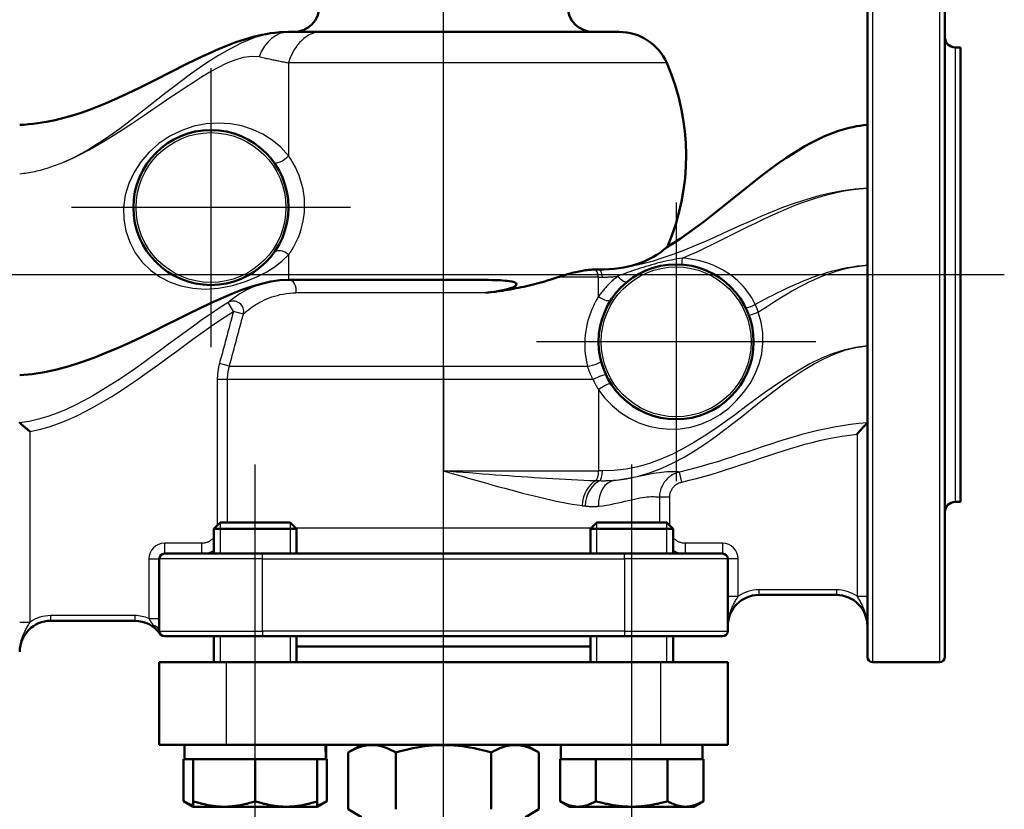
# Model space of a CAD drawing. Header units: millimetres. Extents: x 130 to 860, y 241 to 1215.
# Tile 4 of 10: x 249 to 439, y 701 to 854. Entities that reach past the tile are written whole.
import ezdxf

# ---------------------------------------------------------------- set-up
doc = ezdxf.new("R2010")
doc.units = ezdxf.units.MM
doc.header["$LTSCALE"] = 5
for name, color, linetype, lineweight in [('Gewinde(DIN)', 3, 'Continuous', 25), ('Mittellinie(DIN)', 4, 'Continuous', 25), ('Mittelpunktmarkierung(DIN)', 4, 'Continuous', 25), ('Sichtbare Kanten(DIN)', 7, 'Continuous', 50), ('Sichtbare tangentiale Kanten(DIN)', 3, 'Continuous', 25)]:
    doc.layers.add(name, color=color, linetype=linetype, lineweight=lineweight)

msp = doc.modelspace()

# ---------------------------------------------------------------- linework, layer by layer
at = {"layer": 'Gewinde(DIN)'}
for p, q in [((287.33, 756.27), (287.33, 750.29)), ((300.91, 750.29), (300.91, 756.27)), ((360.16, 756.27), (360.16, 750.29)), ((373.75, 750.29), (373.75, 756.27)), ((287.33, 734.29), (287.33, 729.29)), ((300.91, 729.29), (300.91, 734.29)), ((360.16, 734.29), (360.16, 729.29)), ((373.75, 729.29), (373.75, 734.29))]:
    msp.add_line(p, q, dxfattribs=at)
at = {"layer": 'Mittellinie(DIN)', "linetype": 'Continuous'}
for p, q in [((330.54, 560.06), (330.54, 1206.22)), ((439.04, 804.29), (216.03, 804.29)), ((294.12, 698.79), (294.12, 767.56)), ((366.95, 698.79), (366.95, 767.56))]:
    msp.add_line(p, q, dxfattribs=at)
at = {"layer": 'Mittelpunktmarkierung(DIN)', "linetype": 'Continuous'}
for p, q in [((285.54, 844.29), (285.54, 790.29)), ((312.54, 817.29), (258.54, 817.29)), ((375.54, 818.29), (375.54, 764.29)), ((402.54, 791.29), (348.54, 791.29))]:
    msp.add_line(p, q, dxfattribs=at)
at = {"layer": 'Sichtbare Kanten(DIN)'}
for p, q in [((412.54, 730.29), (412.54, 878.29)), ((427.54, 878.29), (427.54, 730.29)), ((306.9, 851.29), (300.54, 851.29)), ((306.9, 851.29), (364.55, 851.29)), ((430.54, 848.29), (429.54, 848.29)), ((430.54, 760.29), (430.54, 848.29)), ((359.79, 805.29), (359.77, 805.29)), ((360.54, 805.29), (359.79, 805.29)), ((300.54, 803.29), (336.48, 803.29)), ((430.54, 760.29), (429.54, 760.29)), ((287.35, 756.29), (286.12, 755.06)), ((287.35, 756.29), (300.89, 756.29)), ((300.89, 756.29), (302.12, 755.06)), ((360.18, 756.29), (358.95, 755.06)), ((360.18, 756.29), (373.73, 756.29)), ((373.73, 756.29), (374.95, 755.06)), ((302.12, 755.06), (286.12, 755.06)), ((286.12, 750.29), (286.12, 755.06)), ((302.12, 750.36), (302.12, 755.06)), ((374.95, 755.06), (358.95, 755.06)), ((358.95, 750.36), (358.95, 755.06)), ((374.95, 750.29), (374.95, 755.06)), ((275.54, 749.29), (275.54, 735.29)), ((276.54, 750.29), (295.54, 750.29)), ((365.54, 750.29), (295.54, 750.29)), ((365.54, 750.29), (384.54, 750.29)), ((385.54, 735.29), (385.54, 749.29)), ((391.54, 742.29), (406.54, 742.29)), ((254.54, 737.29), (270.79, 737.29)), ((295.54, 734.29), (276.54, 734.29)), ((286.12, 729.29), (286.12, 734.29)), ((295.54, 734.29), (365.54, 734.29)), ((302.12, 729.29), (302.12, 734.29)), ((358.95, 729.29), (358.95, 734.29)), ((384.54, 734.29), (365.54, 734.29)), ((374.95, 729.29), (374.95, 734.29)), ((302.12, 732.29), (358.95, 732.29)), ((275.54, 729.29), (288.54, 729.29)), ((275.54, 729.29), (275.54, 713.29)), ((372.54, 729.29), (288.54, 729.29)), ((372.54, 729.29), (385.54, 729.29)), ((385.54, 713.29), (385.54, 729.29)), ((426.54, 729.29), (413.54, 729.29)), ((288.54, 713.29), (275.54, 713.29)), ((280.42, 710.49), (280.42, 713.29)), ((372.54, 713.29), (288.54, 713.29)), ((307.82, 711.46), (307.82, 713.29)), ((314.66, 713.29), (312.06, 711.79)), ((346.41, 713.29), (349.01, 711.79)), ((353.25, 710.49), (353.25, 713.29)), ((385.54, 713.29), (372.54, 713.29)), ((380.65, 710.49), (380.65, 713.29)), ((312.06, 700.79), (312.06, 711.79)), ((321.3, 700.79), (321.3, 711.79)), ((339.77, 700.79), (339.77, 711.79)), ((349.01, 700.79), (349.01, 711.79)), ((280.26, 710.49), (280.26, 702.36)), ((280.26, 710.49), (280.42, 710.49)), ((280.42, 710.49), (282.12, 710.49)), ((282.12, 710.49), (282.12, 702.36)), ((282.12, 710.49), (282.4, 710.49)), ((282.4, 710.49), (293.84, 710.49)), ((293.84, 710.49), (294.12, 710.49)), ((294.12, 710.49), (294.12, 702.36)), ((294.12, 710.49), (294.4, 710.49)), ((294.4, 710.49), (305.84, 710.49)), ((305.84, 710.49), (306.12, 710.49)), ((306.12, 710.49), (306.12, 702.36)), ((306.12, 710.49), (307.81, 710.49)), ((307.81, 710.49), (307.98, 710.49)), ((307.98, 710.49), (307.98, 702.36)), ((353.1, 710.49), (353.26, 710.49)), ((353.1, 710.49), (353.1, 702.36)), ((353.26, 710.49), (359.87, 710.49)), ((359.87, 710.49), (360.02, 710.49)), ((360.02, 710.49), (360.34, 710.49)), ((360.02, 710.49), (360.02, 702.36)), ((360.34, 710.49), (373.56, 710.49)), ((373.56, 710.49), (373.88, 710.49)), ((373.88, 710.49), (373.88, 702.36)), ((373.88, 710.49), (374.04, 710.49)), ((374.04, 710.49), (380.65, 710.49)), ((380.65, 710.49), (380.81, 710.49)), ((380.81, 710.49), (380.81, 702.36)), ((282.12, 701.29), (280.26, 702.36)), ((282.12, 701.29), (282.12, 702.36)), ((282.12, 701.29), (288.12, 701.29)), ((288.12, 701.29), (300.12, 701.29)), ((300.12, 701.29), (306.12, 701.29)), ((306.12, 701.29), (307.98, 702.36)), ((306.12, 702.36), (306.12, 701.29)), ((354.95, 701.29), (353.1, 702.36)), ((354.95, 701.29), (356.56, 701.29)), ((356.56, 701.29), (366.95, 701.29)), ((366.95, 701.29), (377.34, 701.29)), ((377.34, 701.29), (378.95, 701.29)), ((378.95, 701.29), (380.81, 702.36)), ((314.66, 699.29), (312.06, 700.79)), ((346.41, 699.29), (349.01, 700.79))]:
    msp.add_line(p, q, dxfattribs=at)
at = {"layer": 'Sichtbare Kanten(DIN)', "flags": 128}
for points in [[(248.54, 833.29), (249.4, 833.33), (250.27, 833.4), (251.13, 833.49), (251.99, 833.6), (253.71, 833.87), (255.41, 834.22), (257.1, 834.64), (258.77, 835.12), (260.42, 835.65), (262.05, 836.23), (263.67, 836.85), (265.28, 837.51), (266.87, 838.2), (268.45, 838.92), (271.58, 840.42), (274.68, 841.97), (280.86, 845.09), (283.98, 846.6), (285.56, 847.32), (287.15, 848.02), (288.76, 848.67), (290.38, 849.28), (292.02, 849.83), (293.69, 850.31), (294.53, 850.53), (295.38, 850.72), (296.23, 850.88), (297.08, 851.02), (297.94, 851.14), (298.81, 851.22), (299.67, 851.27), (300.54, 851.29)], [(373.89, 809.71), (375.11, 810.46), (376.3, 811.25), (377.48, 812.06), (378.65, 812.89), (380.94, 814.6), (383.2, 816.37), (387.66, 819.95), (389.9, 821.74), (392.15, 823.5), (394.45, 825.22), (395.61, 826.05), (396.79, 826.86), (397.98, 827.64), (399.19, 828.41), (400.43, 829.14), (401.68, 829.83), (402.96, 830.48), (404.25, 831.08), (405.58, 831.63), (406.93, 832.12), (408.3, 832.54), (409, 832.72), (409.7, 832.88), (410.41, 833.01), (411.11, 833.13), (411.82, 833.22), (412.54, 833.29)], [(373.9, 809.71), (373.88, 809.69), (373.81, 809.63), (373.71, 809.54), (373.56, 809.42), (373.37, 809.27), (373.12, 809.08), (372.83, 808.86), (372.49, 808.61), (372.1, 808.34), (371.66, 808.05), (371.17, 807.76), (370.62, 807.46), (370.03, 807.16), (369.38, 806.87), (368.68, 806.59), (367.93, 806.33), (367.13, 806.09), (366.28, 805.88), (365.41, 805.7), (364.49, 805.56), (363.55, 805.44), (362.57, 805.36), (361.57, 805.31), (360.54, 805.29)], [(359.77, 805.29), (359.55, 805.29), (359.32, 805.28), (359.08, 805.26), (358.82, 805.24), (358.56, 805.21), (358.28, 805.18), (358, 805.14), (357.7, 805.09), (357.4, 805.04), (357.09, 804.98), (356.76, 804.92), (356.44, 804.85), (356.11, 804.78), (355.78, 804.7), (355.45, 804.62), (355.13, 804.54), (354.81, 804.45), (354.49, 804.37), (354.17, 804.28), (353.86, 804.19), (353.56, 804.09), (353.26, 804), (352.97, 803.9), (352.68, 803.81)], [(300.54, 803.29), (298.86, 803.2), (297.12, 802.95), (295.32, 802.55), (293.46, 802.01), (291.53, 801.34), (289.56, 800.57), (287.53, 799.71), (285.46, 798.77), (283.34, 797.76), (281.19, 796.71), (278.99, 795.61), (276.76, 794.5), (274.5, 793.38), (272.22, 792.27), (269.9, 791.19), (267.57, 790.14), (265.22, 789.14), (262.85, 788.21), (260.48, 787.35), (258.09, 786.6), (255.7, 785.95), (253.31, 785.42), (250.92, 785.04), (248.54, 784.81)], [(338.7, 800.77), (339.63, 800.88), (340.5, 801), (341.3, 801.14), (342.03, 801.28), (342.68, 801.43), (343.29, 801.6), (343.96, 801.83), (344.51, 802.13), (344.67, 802.56), (344.26, 802.81), (343.75, 802.96), (343.26, 803.04), (342.88, 803.09), (342.47, 803.13), (342.02, 803.17), (341.54, 803.2), (341.02, 803.22), (340.47, 803.24), (339.88, 803.26), (339.26, 803.27), (338.61, 803.28), (337.93, 803.29), (337.22, 803.29), (336.48, 803.29)], [(351.1, 803.29), (350.61, 803.14), (350.11, 802.99), (349.62, 802.85), (349.12, 802.71), (348.61, 802.58), (348.11, 802.45), (347.6, 802.32), (347.09, 802.2), (346.58, 802.08), (346.07, 801.97), (345.55, 801.86), (345.04, 801.75), (344.52, 801.65), (344, 801.55), (343.47, 801.45), (342.95, 801.36), (342.42, 801.27), (341.9, 801.19), (341.37, 801.11), (340.84, 801.04), (340.3, 800.96), (339.77, 800.9), (339.23, 800.83), (338.7, 800.77)], [(352.68, 803.81), (352.62, 803.79), (352.55, 803.76), (352.49, 803.74), (352.42, 803.72), (352.35, 803.7), (352.29, 803.67), (352.22, 803.65), (352.16, 803.63), (352.09, 803.61), (352.03, 803.59), (351.96, 803.57), (351.89, 803.54), (351.83, 803.52), (351.76, 803.5), (351.7, 803.48), (351.63, 803.46), (351.56, 803.44), (351.5, 803.42), (351.43, 803.39), (351.36, 803.37), (351.3, 803.35), (351.23, 803.33), (351.17, 803.31), (351.1, 803.29)], [(248.54, 775.64), (248.54, 775.64), (248.54, 775.64), (248.54, 775.64), (248.54, 775.63), (248.54, 775.63), (248.54, 775.63), (248.54, 775.63), (248.54, 775.63), (248.54, 775.63), (248.54, 775.62), (248.54, 775.62), (248.54, 775.62), (248.54, 775.62), (248.54, 775.62), (248.54, 775.61), (248.55, 775.61), (248.55, 775.61), (248.55, 775.61), (248.55, 775.61), (248.55, 775.61), (248.55, 775.6), (248.55, 775.6), (248.56, 775.6), (248.56, 775.6)], [(248.56, 775.6), (248.58, 775.58), (248.61, 775.55), (248.66, 775.51), (248.71, 775.47), (248.76, 775.42), (248.82, 775.37), (248.89, 775.31), (248.97, 775.24), (249.04, 775.17), (249.13, 775.1), (249.21, 775.03), (249.3, 774.95), (249.4, 774.87), (249.49, 774.79), (249.59, 774.7), (249.69, 774.62), (249.79, 774.53), (249.9, 774.44), (250, 774.36), (250.11, 774.27), (250.21, 774.18), (250.32, 774.09), (250.43, 774), (250.54, 773.91)], [(410.54, 773.43), (410.65, 773.55), (410.76, 773.67), (410.86, 773.79), (410.97, 773.91), (411.08, 774.04), (411.19, 774.15), (411.3, 774.27), (411.4, 774.39), (411.5, 774.5), (411.6, 774.61), (411.7, 774.71), (411.79, 774.81), (411.88, 774.91), (411.96, 775), (412.04, 775.08), (412.11, 775.16), (412.18, 775.24), (412.25, 775.31), (412.31, 775.38), (412.37, 775.44), (412.42, 775.49), (412.46, 775.53), (412.49, 775.57), (412.52, 775.6)], [(412.52, 775.6), (412.52, 775.6), (412.52, 775.6), (412.52, 775.6), (412.52, 775.6), (412.52, 775.61), (412.52, 775.61), (412.53, 775.61), (412.53, 775.61), (412.53, 775.61), (412.53, 775.61), (412.53, 775.62), (412.53, 775.62), (412.53, 775.62), (412.53, 775.62), (412.53, 775.62), (412.53, 775.63), (412.53, 775.63), (412.54, 775.63), (412.54, 775.63), (412.54, 775.63), (412.54, 775.64), (412.54, 775.64), (412.54, 775.64), (412.54, 775.64)], [(321.3, 711.79), (320.86, 712.03), (320.44, 712.25), (320.03, 712.44), (319.63, 712.61), (319.24, 712.76), (318.86, 712.88), (318.49, 712.99), (318.12, 713.07), (317.76, 713.14), (317.4, 713.18), (317.04, 713.21), (316.68, 713.22), (316.32, 713.21), (315.96, 713.18), (315.6, 713.14), (315.24, 713.07), (314.87, 712.99), (314.5, 712.88), (314.12, 712.76), (313.73, 712.61), (313.33, 712.44), (312.92, 712.25), (312.5, 712.03), (312.06, 711.79)], [(339.77, 711.79), (338.9, 712.03), (338.06, 712.25), (337.24, 712.44), (336.44, 712.61), (335.66, 712.76), (334.9, 712.88), (334.15, 712.99), (333.42, 713.07), (332.69, 713.14), (331.97, 713.18), (331.25, 713.21), (330.54, 713.22), (329.82, 713.21), (329.1, 713.18), (328.38, 713.14), (327.66, 713.07), (326.92, 712.99), (326.17, 712.88), (325.41, 712.76), (324.63, 712.61), (323.84, 712.44), (323.02, 712.25), (322.17, 712.03), (321.3, 711.79)], [(349.01, 711.79), (348.58, 712.03), (348.15, 712.25), (347.74, 712.44), (347.35, 712.61), (346.96, 712.76), (346.58, 712.88), (346.2, 712.99), (345.83, 713.07), (345.47, 713.14), (345.11, 713.18), (344.75, 713.21), (344.39, 713.22), (344.04, 713.21), (343.68, 713.18), (343.32, 713.14), (342.95, 713.07), (342.58, 712.99), (342.21, 712.88), (341.83, 712.76), (341.44, 712.61), (341.04, 712.44), (340.63, 712.25), (340.21, 712.03), (339.77, 711.79)], [(280.26, 702.36), (280.35, 702.31), (280.43, 702.27), (280.51, 702.22), (280.59, 702.18), (280.67, 702.14), (280.75, 702.1), (280.83, 702.06), (280.91, 702.02), (280.99, 701.98), (281.07, 701.94), (281.14, 701.91), (281.22, 701.87), (281.3, 701.84), (281.38, 701.8), (281.45, 701.77), (281.53, 701.74), (281.6, 701.71), (281.68, 701.68), (281.75, 701.66), (281.83, 701.63), (281.9, 701.6), (281.97, 701.58), (282.05, 701.56), (282.12, 701.53)], [(282.12, 702.36), (282.4, 702.27), (282.67, 702.19), (282.94, 702.1), (283.2, 702.03), (283.46, 701.95), (283.72, 701.88), (283.98, 701.82), (284.23, 701.76), (284.49, 701.7), (284.74, 701.65), (284.98, 701.6), (285.23, 701.55), (285.47, 701.51), (285.72, 701.47), (285.96, 701.44), (286.2, 701.41), (286.44, 701.38), (286.68, 701.36), (286.92, 701.34), (287.16, 701.32), (287.4, 701.31), (287.64, 701.3), (287.88, 701.29), (288.12, 701.29)], [(288.12, 701.29), (288.36, 701.29), (288.6, 701.3), (288.84, 701.31), (289.08, 701.32), (289.32, 701.34), (289.56, 701.36), (289.8, 701.38), (290.04, 701.41), (290.28, 701.44), (290.52, 701.47), (290.77, 701.51), (291.01, 701.55), (291.26, 701.6), (291.5, 701.65), (291.75, 701.7), (292.01, 701.76), (292.26, 701.82), (292.52, 701.88), (292.78, 701.95), (293.04, 702.03), (293.3, 702.1), (293.57, 702.19), (293.84, 702.27), (294.12, 702.36)], [(294.12, 702.36), (294.4, 702.27), (294.67, 702.19), (294.94, 702.1), (295.2, 702.03), (295.46, 701.95), (295.72, 701.88), (295.98, 701.82), (296.23, 701.76), (296.49, 701.7), (296.74, 701.65), (296.98, 701.6), (297.23, 701.55), (297.47, 701.51), (297.72, 701.47), (297.96, 701.44), (298.2, 701.41), (298.44, 701.38), (298.68, 701.36), (298.92, 701.34), (299.16, 701.32), (299.4, 701.31), (299.64, 701.3), (299.88, 701.29), (300.12, 701.29)], [(300.12, 701.29), (300.36, 701.29), (300.6, 701.3), (300.84, 701.31), (301.08, 701.32), (301.32, 701.34), (301.56, 701.36), (301.8, 701.38), (302.04, 701.41), (302.28, 701.44), (302.52, 701.47), (302.77, 701.51), (303.01, 701.55), (303.26, 701.6), (303.5, 701.65), (303.75, 701.7), (304.01, 701.76), (304.26, 701.82), (304.52, 701.88), (304.78, 701.95), (305.04, 702.03), (305.3, 702.1), (305.57, 702.19), (305.84, 702.27), (306.12, 702.36)], [(306.12, 701.53), (306.19, 701.56), (306.27, 701.58), (306.34, 701.6), (306.42, 701.63), (306.49, 701.66), (306.56, 701.68), (306.64, 701.71), (306.71, 701.74), (306.79, 701.77), (306.87, 701.8), (306.94, 701.84), (307.02, 701.87), (307.1, 701.91), (307.17, 701.94), (307.25, 701.98), (307.33, 702.02), (307.41, 702.06), (307.49, 702.1), (307.57, 702.14), (307.65, 702.18), (307.73, 702.22), (307.81, 702.27), (307.89, 702.31), (307.98, 702.36)], [(353.1, 702.36), (353.26, 702.27), (353.41, 702.19), (353.57, 702.1), (353.72, 702.03), (353.87, 701.95), (354.02, 701.88), (354.17, 701.82), (354.32, 701.76), (354.46, 701.7), (354.61, 701.65), (354.75, 701.6), (354.89, 701.55), (355.03, 701.51), (355.17, 701.47), (355.31, 701.44), (355.45, 701.41), (355.59, 701.38), (355.73, 701.36), (355.87, 701.34), (356.01, 701.32), (356.14, 701.31), (356.28, 701.3), (356.42, 701.29), (356.56, 701.29)], [(356.56, 701.29), (356.7, 701.29), (356.84, 701.3), (356.98, 701.31), (357.11, 701.32), (357.25, 701.34), (357.39, 701.36), (357.53, 701.38), (357.67, 701.41), (357.81, 701.44), (357.95, 701.47), (358.09, 701.51), (358.23, 701.55), (358.37, 701.6), (358.51, 701.65), (358.66, 701.7), (358.8, 701.76), (358.95, 701.82), (359.1, 701.88), (359.25, 701.95), (359.4, 702.03), (359.55, 702.1), (359.71, 702.19), (359.86, 702.27), (360.02, 702.36)], [(360.02, 702.36), (360.34, 702.27), (360.66, 702.19), (360.97, 702.1), (361.27, 702.03), (361.58, 701.95), (361.88, 701.88), (362.17, 701.82), (362.47, 701.76), (362.76, 701.7), (363.04, 701.65), (363.33, 701.6), (363.62, 701.55), (363.9, 701.51), (364.18, 701.47), (364.46, 701.44), (364.74, 701.41), (365.01, 701.38), (365.29, 701.36), (365.57, 701.34), (365.84, 701.32), (366.12, 701.31), (366.4, 701.3), (366.67, 701.29), (366.95, 701.29)], [(366.95, 701.29), (367.23, 701.29), (367.51, 701.3), (367.78, 701.31), (368.06, 701.32), (368.34, 701.34), (368.61, 701.36), (368.89, 701.38), (369.17, 701.41), (369.45, 701.44), (369.73, 701.47), (370.01, 701.51), (370.29, 701.55), (370.57, 701.6), (370.86, 701.65), (371.15, 701.7), (371.44, 701.76), (371.73, 701.82), (372.03, 701.88), (372.33, 701.95), (372.63, 702.03), (372.94, 702.1), (373.25, 702.19), (373.56, 702.27), (373.88, 702.36)], [(373.88, 702.36), (374.04, 702.27), (374.2, 702.19), (374.35, 702.1), (374.51, 702.03), (374.66, 701.95), (374.81, 701.88), (374.95, 701.82), (375.1, 701.76), (375.25, 701.7), (375.39, 701.65), (375.53, 701.6), (375.68, 701.55), (375.82, 701.51), (375.96, 701.47), (376.1, 701.44), (376.24, 701.41), (376.38, 701.38), (376.51, 701.36), (376.65, 701.34), (376.79, 701.32), (376.93, 701.31), (377.07, 701.3), (377.21, 701.29), (377.34, 701.29)], [(377.34, 701.29), (377.48, 701.29), (377.62, 701.3), (377.76, 701.31), (377.9, 701.32), (378.04, 701.34), (378.18, 701.36), (378.31, 701.38), (378.45, 701.41), (378.59, 701.44), (378.73, 701.47), (378.87, 701.51), (379.01, 701.55), (379.16, 701.6), (379.3, 701.65), (379.44, 701.7), (379.59, 701.76), (379.73, 701.82), (379.88, 701.88), (380.03, 701.95), (380.18, 702.03), (380.34, 702.1), (380.49, 702.19), (380.65, 702.27), (380.81, 702.36)]]:
    msp.add_lwpolyline(points, dxfattribs=at)
at = {"layer": 'Sichtbare Kanten(DIN)'}
for centre in [(285.54, 817.29), (375.54, 791.29)]:
    msp.add_circle(centre, 15, dxfattribs=at)
for centre, radius, start, end in [((301.54, 856.29), 5, 270, 0), ((359.54, 856.29), 5, 180, 270), ((364.55, 841.29), 10, 23.5782, 90), ((429.54, 850.29), 2, 180, 270), ((332.47, 827.29), 45, 337.0018, 23.5782), ((429.54, 758.29), 2, 90, 180), ((276.54, 749.29), 1, 90, 180), ((384.54, 749.29), 1, 0, 90), ((391.54, 736.29), 6, 90, 180), ((406.54, 736.29), 6, 0, 90), ((254.54, 731.29), 6, 90, 180), ((270.79, 731.29), 6, 34.8499, 90), ((276.54, 735.29), 1, 180, 270), ((384.54, 735.29), 1, 270, 0), ((413.54, 730.29), 1, 180, 270), ((426.54, 730.29), 1, 270, 0)]:
    msp.add_arc(centre, radius, start, end, dxfattribs=at)
for centre, start_param, end_param in [((294.12, 709.52), 1.611684, 1.730347), ((294.12, 711.46), 1.529909, 1.647996)]:
    msp.add_ellipse(centre, major_axis=(0, -23.73), ratio=0.57735, start_param=start_param, end_param=end_param, dxfattribs=at)
at = {"layer": 'Sichtbare tangentiale Kanten(DIN)'}
for p, q in [((413.54, 879.29), (413.54, 729.29)), ((426.54, 729.29), (426.54, 879.29)), ((429.54, 848.29), (429.54, 760.29)), ((373.71, 845.29), (300.54, 845.29)), ((300.54, 845.29), (300.54, 827.32)), ((300.54, 808.11), (300.54, 803.29)), ((330.54, 800.77), (330.54, 803.29)), ((360.54, 803.81), (352.68, 803.81)), ((360.54, 800.06), (360.54, 803.81)), ((330.54, 800.77), (301.99, 800.77)), ((338.7, 800.77), (330.54, 800.77)), ((330.54, 786.56), (330.54, 800.77)), ((289.9, 797.19), (288.85, 798.89)), ((291.82, 796.67), (289.9, 797.19)), ((289.1, 786.56), (287.18, 787.08)), ((289.1, 786.56), (330.54, 786.56)), ((330.54, 786.56), (330.54, 783.97)), ((330.54, 786.56), (358.39, 786.56)), ((288.76, 783.97), (286.77, 783.97)), ((286.77, 783.97), (286.77, 755.71)), ((330.54, 783.97), (288.76, 783.97)), ((288.76, 756.29), (288.76, 783.97)), ((359.47, 783.97), (330.54, 783.97)), ((330.54, 783.97), (330.54, 766.29)), ((360.54, 782.02), (360.54, 766.29)), ((250.54, 737.03), (250.54, 773.91)), ((410.54, 773.43), (410.54, 742.03)), ((330.54, 766.29), (360.54, 766.29)), ((376.64, 764.13), (376.19, 766.08)), ((372.32, 761.22), (372.32, 756.29)), ((374.31, 761.22), (372.32, 761.22)), ((374.31, 755.71), (374.31, 761.22)), ((301.89, 755.29), (359.18, 755.29)), ((283.75, 752.29), (276.54, 752.29)), ((276.54, 752.29), (276.54, 750.29)), ((283.75, 750.29), (283.75, 752.29)), ((377.32, 752.29), (377.32, 750.29)), ((384.54, 752.29), (377.32, 752.29)), ((384.54, 752.29), (384.54, 750.29)), ((273.54, 749.29), (275.54, 749.29)), ((273.54, 749.29), (273.54, 737.73)), ((295.54, 749.29), (275.54, 749.29)), ((295.54, 749.29), (295.54, 750.29)), ((295.54, 749.29), (365.54, 749.29)), ((295.54, 735.29), (295.54, 749.29)), ((365.54, 749.29), (365.54, 750.29)), ((385.54, 749.29), (365.54, 749.29)), ((365.54, 749.29), (365.54, 735.29)), ((387.54, 749.29), (385.54, 749.29)), ((387.54, 742.03), (387.54, 749.29)), ((391.54, 743.29), (391.54, 742.29)), ((406.54, 743.29), (391.54, 743.29)), ((406.54, 743.29), (406.54, 742.29)), ((385.54, 742.03), (387.54, 742.03)), ((410.54, 742.03), (412.54, 742.03)), ((270.79, 738.29), (254.54, 738.29)), ((254.54, 737.29), (254.54, 738.29)), ((270.79, 738.29), (270.79, 737.29)), ((273.54, 737.73), (275.54, 737.73)), ((248.54, 737.03), (250.54, 737.03)), ((275.54, 735.29), (295.54, 735.29)), ((295.54, 735.29), (295.54, 734.29)), ((365.54, 735.29), (295.54, 735.29)), ((365.54, 735.29), (385.54, 735.29)), ((365.54, 735.29), (365.54, 734.29)), ((288.54, 713.29), (288.54, 729.29)), ((372.54, 729.29), (372.54, 713.29))]:
    msp.add_line(p, q, dxfattribs=at)
at = {"layer": 'Sichtbare tangentiale Kanten(DIN)', "flags": 128}
for points in [[(300.54, 851.29), (297.03, 850.98), (294, 850.19), (291.39, 849.1), (289.09, 847.9), (287.02, 846.72), (285.1, 845.53), (283.3, 844.32), (281.59, 843.1), (279.95, 841.89), (278.35, 840.68), (276.8, 839.47), (275.27, 838.28), (273.77, 837.09), (272.29, 835.92), (270.82, 834.77), (269.35, 833.65), (267.88, 832.55), (266.41, 831.48), (264.92, 830.46), (263.42, 829.48), (261.9, 828.55), (260.36, 827.67), (258.79, 826.86), (257.19, 826.12)], [(257.19, 826.12), (258.8, 826.84), (260.38, 827.63), (261.95, 828.46), (263.51, 829.34), (265.06, 830.26), (266.6, 831.21), (268.14, 832.18), (269.68, 833.19), (271.22, 834.21), (272.76, 835.26), (274.31, 836.31), (275.86, 837.37), (277.42, 838.44), (278.98, 839.5), (280.55, 840.55), (282.14, 841.58), (283.73, 842.59), (285.34, 843.54), (286.95, 844.43), (288.58, 845.23), (290.22, 845.91), (291.83, 846.4), (293.39, 846.62), (294.84, 846.5)], [(294.84, 846.5), (295.09, 846.44), (295.34, 846.39), (295.58, 846.33), (295.83, 846.28), (296.07, 846.22), (296.32, 846.17), (296.56, 846.11), (296.8, 846.06), (297.04, 846.01), (297.28, 845.96), (297.52, 845.91), (297.76, 845.86), (298, 845.81), (298.23, 845.76), (298.47, 845.71), (298.7, 845.66), (298.93, 845.61), (299.17, 845.57), (299.4, 845.52), (299.63, 845.47), (299.86, 845.43), (300.08, 845.38), (300.31, 845.34), (300.54, 845.29)], [(300.54, 827.32), (299.04, 828.95), (297.37, 830.34), (295.55, 831.5), (293.59, 832.42), (291.5, 833.09), (289.3, 833.51), (287, 833.64), (284.63, 833.48), (282.24, 833.01), (279.88, 832.22), (277.6, 831.1), (275.48, 829.67), (273.61, 828.01), (271.99, 826.14), (270.66, 824.11), (269.64, 821.95), (268.95, 819.7), (268.62, 817.39), (268.68, 815.05), (269.09, 812.76), (269.84, 810.57), (270.9, 808.53), (272.25, 806.7), (273.86, 805.14), (275.66, 803.85), (277.62, 802.83), (279.74, 802.1), (282.02, 801.65), (284.45, 801.51), (287.03, 801.68), (289.69, 802.2), (292.22, 802.97), (294.44, 803.89), (296.35, 804.86), (297.97, 805.88), (299.35, 806.95), (300.54, 808.11)], [(300.91, 808.65), (301.26, 809.19), (301.6, 809.76), (301.92, 810.37), (302.23, 811.01), (302.52, 811.68), (302.78, 812.39), (303.02, 813.13), (303.22, 813.9), (303.39, 814.7), (303.53, 815.52), (303.62, 816.37), (303.67, 817.24), (303.67, 818.12), (303.62, 819.02), (303.51, 819.93), (303.36, 820.83), (303.15, 821.72), (302.89, 822.61), (302.59, 823.47), (302.25, 824.31), (301.88, 825.13), (301.46, 825.9), (301.01, 826.64), (300.54, 827.32)], [(257.19, 826.12), (256.83, 825.97), (256.47, 825.82), (256.12, 825.68), (255.76, 825.54), (255.4, 825.4), (255.04, 825.27), (254.69, 825.15), (254.33, 825.03), (253.97, 824.91), (253.61, 824.8), (253.25, 824.69), (252.89, 824.59), (252.53, 824.49), (252.17, 824.4), (251.81, 824.32), (251.44, 824.23), (251.08, 824.16), (250.72, 824.09), (250.36, 824.02), (249.99, 823.96), (249.63, 823.9), (249.27, 823.86), (248.9, 823.81), (248.54, 823.77)], [(412.54, 821.05), (410.15, 820.85), (407.78, 820.53), (405.44, 820.08), (403.12, 819.53), (400.82, 818.87), (398.55, 818.14), (396.31, 817.33), (394.1, 816.46), (391.92, 815.55), (389.77, 814.61), (387.65, 813.66), (385.54, 812.7), (383.45, 811.75), (381.35, 810.81), (379.26, 809.91), (377.18, 809.05), (375.09, 808.25), (373, 807.52), (370.91, 806.87), (368.81, 806.32), (366.71, 805.88), (364.63, 805.56), (362.56, 805.36), (360.54, 805.29)], [(376.79, 807.5), (378.19, 808.11), (379.6, 808.74), (381, 809.4), (382.41, 810.08), (383.81, 810.77), (385.22, 811.47), (386.62, 812.18), (388.03, 812.88), (389.45, 813.59), (390.88, 814.29), (392.33, 814.99), (393.79, 815.67), (395.26, 816.34), (396.76, 816.98), (398.26, 817.6), (399.79, 818.18), (401.33, 818.73), (402.88, 819.23), (404.45, 819.69), (406.04, 820.09), (407.65, 820.43), (409.26, 820.71), (410.89, 820.92), (412.54, 821.05)], [(300.54, 808.11), (300.55, 808.14), (300.57, 808.16), (300.58, 808.18), (300.6, 808.2), (300.62, 808.22), (300.63, 808.24), (300.65, 808.27), (300.66, 808.29), (300.68, 808.31), (300.69, 808.33), (300.71, 808.35), (300.73, 808.38), (300.74, 808.4), (300.76, 808.42), (300.77, 808.44), (300.79, 808.47), (300.8, 808.49), (300.82, 808.51), (300.83, 808.53), (300.85, 808.56), (300.86, 808.58), (300.88, 808.6), (300.9, 808.62), (300.91, 808.65)], [(376.79, 807.5), (376.26, 807.42), (375.73, 807.33), (375.19, 807.24), (374.65, 807.13), (374.1, 807.02), (373.55, 806.9), (372.99, 806.77), (372.44, 806.63), (371.88, 806.49), (371.33, 806.34), (370.78, 806.19), (370.23, 806.03), (369.69, 805.87), (369.16, 805.7), (368.63, 805.54), (368.11, 805.37), (367.6, 805.21), (367.1, 805.04), (366.61, 804.87), (366.13, 804.7), (365.65, 804.52), (365.19, 804.35), (364.73, 804.17), (364.28, 803.99)], [(390.85, 798.53), (390.52, 799.17), (390.16, 799.79), (389.78, 800.39), (389.37, 800.97), (388.94, 801.53), (388.48, 802.07), (388, 802.59), (387.49, 803.08), (386.96, 803.55), (386.41, 803.99), (385.84, 804.41), (385.25, 804.8), (384.64, 805.17), (384.01, 805.51), (383.36, 805.83), (382.69, 806.12), (382.01, 806.39), (381.31, 806.63), (380.59, 806.85), (379.85, 807.03), (379.1, 807.19), (378.34, 807.32), (377.57, 807.42), (376.79, 807.5)], [(412.54, 806.12), (411.55, 806.03), (410.56, 805.91), (409.59, 805.77), (408.63, 805.6), (407.67, 805.41), (406.72, 805.19), (405.78, 804.95), (404.84, 804.69), (403.92, 804.4), (403, 804.1), (402.08, 803.78), (401.18, 803.44), (400.28, 803.09), (399.39, 802.72), (398.5, 802.34), (397.62, 801.95), (396.75, 801.55), (395.88, 801.13), (395.03, 800.71), (394.18, 800.29), (393.33, 799.85), (392.5, 799.41), (391.67, 798.97), (390.85, 798.53)], [(391.43, 797.05), (392.21, 797.57), (393, 798.09), (393.8, 798.6), (394.6, 799.11), (395.41, 799.61), (396.23, 800.11), (397.05, 800.6), (397.88, 801.08), (398.72, 801.55), (399.57, 802.01), (400.42, 802.45), (401.29, 802.88), (402.16, 803.29), (403.05, 803.68), (403.95, 804.05), (404.86, 804.39), (405.78, 804.72), (406.71, 805.01), (407.65, 805.28), (408.61, 805.52), (409.57, 805.72), (410.55, 805.89), (411.54, 806.03), (412.54, 806.12)], [(364.28, 803.99), (364.1, 803.85), (363.92, 803.71), (363.74, 803.56), (363.57, 803.42), (363.39, 803.27), (363.22, 803.12), (363.05, 802.96), (362.88, 802.81), (362.72, 802.65), (362.56, 802.49), (362.4, 802.33), (362.24, 802.17), (362.08, 802), (361.93, 801.83), (361.78, 801.66), (361.63, 801.49), (361.49, 801.32), (361.34, 801.14), (361.2, 800.97), (361.06, 800.79), (360.93, 800.61), (360.79, 800.43), (360.66, 800.25), (360.54, 800.06)], [(361.28, 803.81), (361.4, 803.82), (361.53, 803.82), (361.65, 803.82), (361.77, 803.82), (361.9, 803.83), (362.02, 803.83), (362.15, 803.83), (362.27, 803.84), (362.4, 803.85), (362.52, 803.85), (362.65, 803.86), (362.77, 803.87), (362.9, 803.87), (363.02, 803.88), (363.15, 803.89), (363.27, 803.9), (363.4, 803.91), (363.53, 803.92), (363.65, 803.93), (363.78, 803.94), (363.9, 803.95), (364.03, 803.97), (364.16, 803.98), (364.28, 803.99)], [(300.54, 803.29), (299.77, 803.27), (299.03, 803.22), (298.32, 803.14), (297.63, 803.04), (296.97, 802.91), (296.33, 802.76), (295.72, 802.6), (295.12, 802.42), (294.55, 802.23), (293.99, 802.02), (293.46, 801.8), (292.96, 801.57), (292.47, 801.34), (292.01, 801.09), (291.57, 800.84), (291.16, 800.59), (290.77, 800.34), (290.4, 800.09), (290.07, 799.85), (289.76, 799.62), (289.49, 799.41), (289.24, 799.21), (289.03, 799.04), (288.85, 798.89)], [(360.54, 803.81), (360.57, 803.81), (360.6, 803.81), (360.63, 803.81), (360.66, 803.81), (360.69, 803.81), (360.72, 803.81), (360.75, 803.81), (360.78, 803.81), (360.81, 803.81), (360.84, 803.81), (360.88, 803.81), (360.91, 803.81), (360.94, 803.81), (360.97, 803.81), (361, 803.81), (361.03, 803.81), (361.06, 803.81), (361.09, 803.81), (361.12, 803.81), (361.15, 803.81), (361.18, 803.81), (361.22, 803.81), (361.25, 803.81), (361.28, 803.81)], [(291.82, 796.67), (291.98, 796.81), (292.17, 796.98), (292.38, 797.16), (292.63, 797.36), (292.9, 797.58), (293.19, 797.8), (293.51, 798.04), (293.86, 798.27), (294.22, 798.51), (294.6, 798.74), (295.01, 798.97), (295.44, 799.19), (295.88, 799.4), (296.35, 799.6), (296.83, 799.8), (297.33, 799.98), (297.86, 800.14), (298.4, 800.29), (298.96, 800.43), (299.53, 800.54), (300.12, 800.64), (300.73, 800.71), (301.36, 800.76), (301.99, 800.77)], [(288.85, 798.89), (287.13, 797.79), (285.44, 796.67), (283.79, 795.52), (282.15, 794.35), (280.54, 793.17), (278.93, 791.99), (277.32, 790.81), (275.73, 789.63), (274.13, 788.46), (272.53, 787.3), (270.92, 786.16), (269.31, 785.04), (267.69, 783.94), (266.05, 782.88), (264.39, 781.85), (262.71, 780.86), (261, 779.92), (259.27, 779.03), (257.53, 778.22), (255.76, 777.49), (253.98, 776.85), (252.19, 776.31), (250.38, 775.89), (248.56, 775.6)], [(360.54, 800.06), (360.25, 799.59), (359.97, 799.1), (359.71, 798.6), (359.46, 798.09), (359.23, 797.57), (359.02, 797.04), (358.82, 796.5), (358.64, 795.96), (358.48, 795.4), (358.34, 794.84), (358.21, 794.27), (358.11, 793.7), (358.02, 793.12), (357.95, 792.53), (357.9, 791.94), (357.87, 791.35), (357.87, 790.75), (357.88, 790.15), (357.91, 789.55), (357.97, 788.95), (358.04, 788.35), (358.14, 787.75), (358.26, 787.15), (358.39, 786.56)], [(391.43, 797.05), (391.41, 797.12), (391.39, 797.18), (391.37, 797.24), (391.35, 797.31), (391.32, 797.37), (391.3, 797.43), (391.28, 797.49), (391.26, 797.56), (391.23, 797.62), (391.21, 797.68), (391.19, 797.74), (391.16, 797.8), (391.14, 797.87), (391.11, 797.93), (391.09, 797.99), (391.06, 798.05), (391.04, 798.11), (391.01, 798.17), (390.98, 798.23), (390.96, 798.29), (390.93, 798.35), (390.9, 798.41), (390.87, 798.47), (390.85, 798.53)], [(250.53, 773.91), (252.4, 774.32), (254.24, 774.85), (256.06, 775.48), (257.84, 776.2), (259.6, 776.99), (261.33, 777.85), (263.04, 778.77), (264.71, 779.73), (266.36, 780.73), (267.98, 781.76), (269.58, 782.82), (271.16, 783.9), (272.72, 785), (274.28, 786.11), (275.83, 787.24), (277.38, 788.37), (278.92, 789.51), (280.46, 790.64), (282.01, 791.78), (283.56, 792.9), (285.12, 794.01), (286.69, 795.1), (288.29, 796.16), (289.9, 797.19)], [(289.9, 797.19), (289.79, 796.77), (289.67, 796.34), (289.56, 795.92), (289.45, 795.5), (289.33, 795.08), (289.22, 794.66), (289.11, 794.24), (288.99, 793.82), (288.88, 793.4), (288.77, 792.98), (288.65, 792.55), (288.54, 792.13), (288.43, 791.71), (288.31, 791.29), (288.2, 790.87), (288.09, 790.45), (287.97, 790.03), (287.86, 789.61), (287.75, 789.19), (287.63, 788.76), (287.52, 788.34), (287.41, 787.92), (287.29, 787.5), (287.18, 787.08)], [(289.1, 786.56), (289.21, 786.98), (289.33, 787.4), (289.44, 787.83), (289.55, 788.25), (289.67, 788.67), (289.78, 789.09), (289.89, 789.51), (290.01, 789.93), (290.12, 790.35), (290.23, 790.77), (290.35, 791.19), (290.46, 791.62), (290.57, 792.04), (290.69, 792.46), (290.8, 792.88), (290.91, 793.3), (291.03, 793.72), (291.14, 794.14), (291.25, 794.56), (291.37, 794.98), (291.48, 795.41), (291.6, 795.83), (291.71, 796.25), (291.82, 796.67)], [(360.54, 782.02), (361.77, 780.38), (363.2, 778.9), (364.78, 777.61), (366.5, 776.52), (368.34, 775.64), (370.27, 774.98), (372.28, 774.56), (374.31, 774.38), (376.35, 774.46), (378.37, 774.79), (380.33, 775.37), (382.23, 776.18), (384.03, 777.23), (385.71, 778.48), (387.25, 779.92), (388.64, 781.52), (389.84, 783.25), (390.83, 785.09), (391.59, 787.01), (392.1, 788.99), (392.34, 791.02), (392.31, 793.05), (392.01, 795.07), (391.43, 797.05)], [(412.54, 790.52), (410.22, 790.2), (407.96, 789.67), (405.75, 788.95), (403.57, 788.06), (401.43, 787.01), (399.32, 785.83), (397.22, 784.54), (395.15, 783.16), (393.09, 781.72), (391.04, 780.23), (389.01, 778.74), (387, 777.25), (385, 775.8), (383, 774.41), (380.99, 773.06), (378.94, 771.78), (376.86, 770.6), (374.74, 769.51), (372.58, 768.56), (370.37, 767.76), (368.13, 767.12), (365.85, 766.66), (363.56, 766.38), (361.28, 766.29)], [(363.58, 764.45), (365.93, 764.79), (368.27, 765.31), (370.56, 766), (372.79, 766.86), (374.96, 767.86), (377.07, 768.99), (379.12, 770.21), (381.12, 771.51), (383.07, 772.88), (384.97, 774.29), (386.86, 775.75), (388.75, 777.24), (390.64, 778.74), (392.52, 780.25), (394.42, 781.72), (396.32, 783.15), (398.23, 784.52), (400.16, 785.8), (402.12, 786.97), (404.1, 788.02), (406.13, 788.92), (408.21, 789.66), (410.34, 790.2), (412.54, 790.52)], [(287.18, 787.08), (287.14, 786.95), (287.11, 786.83), (287.08, 786.7), (287.05, 786.57), (287.03, 786.44), (287, 786.32), (286.97, 786.19), (286.95, 786.06), (286.93, 785.93), (286.91, 785.8), (286.89, 785.67), (286.87, 785.54), (286.85, 785.41), (286.84, 785.28), (286.83, 785.15), (286.81, 785.02), (286.8, 784.89), (286.79, 784.76), (286.79, 784.63), (286.78, 784.5), (286.77, 784.37), (286.77, 784.23), (286.77, 784.1), (286.77, 783.97)], [(288.76, 783.97), (288.76, 784.08), (288.76, 784.19), (288.76, 784.3), (288.77, 784.41), (288.77, 784.52), (288.78, 784.63), (288.79, 784.74), (288.79, 784.84), (288.81, 784.95), (288.82, 785.06), (288.83, 785.17), (288.84, 785.28), (288.86, 785.39), (288.87, 785.5), (288.89, 785.6), (288.91, 785.71), (288.93, 785.82), (288.95, 785.93), (288.97, 786.03), (289, 786.14), (289.02, 786.25), (289.05, 786.35), (289.07, 786.46), (289.1, 786.56)], [(358.39, 786.56), (358.42, 786.45), (358.46, 786.34), (358.49, 786.23), (358.52, 786.12), (358.56, 786.01), (358.6, 785.9), (358.64, 785.79), (358.68, 785.68), (358.72, 785.57), (358.76, 785.46), (358.81, 785.35), (358.85, 785.24), (358.9, 785.14), (358.94, 785.03), (358.99, 784.92), (359.04, 784.81), (359.09, 784.71), (359.14, 784.6), (359.19, 784.49), (359.25, 784.39), (359.3, 784.28), (359.36, 784.18), (359.41, 784.08), (359.47, 783.97)], [(359.47, 783.97), (359.51, 783.89), (359.55, 783.8), (359.59, 783.72), (359.63, 783.64), (359.67, 783.55), (359.71, 783.47), (359.76, 783.39), (359.8, 783.3), (359.84, 783.22), (359.89, 783.14), (359.93, 783.06), (359.97, 782.97), (360.02, 782.89), (360.06, 782.81), (360.11, 782.73), (360.16, 782.65), (360.2, 782.57), (360.25, 782.49), (360.3, 782.41), (360.34, 782.33), (360.39, 782.25), (360.44, 782.18), (360.49, 782.1), (360.54, 782.02)], [(412.52, 775.6), (410.91, 775.46), (409.31, 775.27), (407.72, 775.04), (406.13, 774.78), (404.55, 774.47), (402.99, 774.13), (401.43, 773.75), (399.89, 773.35), (398.36, 772.92), (396.85, 772.46), (395.34, 771.99), (393.84, 771.51), (392.36, 771.02), (390.88, 770.52), (389.4, 770.02), (387.93, 769.52), (386.46, 769.03), (385, 768.56), (383.54, 768.09), (382.07, 767.65), (380.61, 767.22), (379.14, 766.81), (377.67, 766.44), (376.19, 766.08)], [(376.64, 764.13), (378.06, 764.48), (379.48, 764.84), (380.9, 765.23), (382.3, 765.63), (383.71, 766.06), (385.1, 766.5), (386.5, 766.95), (387.89, 767.41), (389.28, 767.88), (390.67, 768.35), (392.06, 768.82), (393.45, 769.29), (394.85, 769.75), (396.24, 770.2), (397.64, 770.63), (399.05, 771.05), (400.46, 771.45), (401.88, 771.82), (403.31, 772.17), (404.74, 772.49), (406.18, 772.77), (407.63, 773.03), (409.08, 773.24), (410.54, 773.43)], [(330.54, 766.29), (331.73, 765.95), (332.93, 765.6), (334.12, 765.26), (335.32, 764.91), (336.51, 764.57), (337.7, 764.23), (338.89, 763.9), (340.06, 763.57), (341.24, 763.25), (342.4, 762.93), (343.55, 762.62), (344.69, 762.32), (345.82, 762.02), (346.94, 761.74), (348.05, 761.46), (349.14, 761.19), (350.23, 760.94), (351.3, 760.69), (352.36, 760.47), (353.4, 760.25), (354.42, 760.06), (355.42, 759.88), (356.39, 759.72), (357.35, 759.59)], [(360, 764.37), (358.85, 764.41), (357.68, 764.46), (356.51, 764.51), (355.32, 764.57), (354.13, 764.63), (352.92, 764.69), (351.71, 764.76), (350.5, 764.83), (349.28, 764.91), (348.05, 764.99), (346.83, 765.07), (345.6, 765.15), (344.36, 765.24), (343.12, 765.33), (341.87, 765.42), (340.62, 765.51), (339.36, 765.61), (338.1, 765.7), (336.84, 765.8), (335.58, 765.9), (334.32, 765.99), (333.05, 766.09), (331.79, 766.19), (330.54, 766.29)], [(361.28, 766.29), (361.25, 766.29), (361.22, 766.29), (361.19, 766.29), (361.16, 766.29), (361.12, 766.29), (361.09, 766.29), (361.06, 766.29), (361.03, 766.29), (361, 766.29), (360.97, 766.29), (360.94, 766.29), (360.91, 766.29), (360.88, 766.29), (360.85, 766.29), (360.81, 766.29), (360.78, 766.29), (360.75, 766.29), (360.72, 766.29), (360.69, 766.29), (360.66, 766.29), (360.63, 766.29), (360.6, 766.29), (360.57, 766.29), (360.54, 766.29)], [(376.19, 766.08), (376.02, 766.1), (375.81, 766.12), (375.55, 766.13), (375.26, 766.15), (374.93, 766.15), (374.56, 766.14), (374.15, 766.13), (373.72, 766.1), (373.25, 766.06), (372.75, 766.01), (372.23, 765.95), (371.69, 765.87), (371.12, 765.78), (370.52, 765.67), (369.91, 765.55), (369.29, 765.42), (368.64, 765.29), (367.98, 765.15), (367.29, 765.01), (366.59, 764.88), (365.87, 764.75), (365.13, 764.64), (364.36, 764.53), (363.58, 764.44)], [(376.19, 766.08), (375.92, 766.01), (375.66, 765.93), (375.4, 765.83), (375.14, 765.71), (374.9, 765.58), (374.66, 765.44), (374.42, 765.29), (374.2, 765.12), (373.99, 764.94), (373.78, 764.75), (373.59, 764.54), (373.41, 764.33), (373.24, 764.11), (373.08, 763.87), (372.94, 763.63), (372.81, 763.38), (372.7, 763.13), (372.6, 762.87), (372.51, 762.6), (372.44, 762.33), (372.39, 762.05), (372.35, 761.77), (372.32, 761.5), (372.32, 761.22)], [(360.72, 764.35), (360.69, 764.35), (360.66, 764.36), (360.63, 764.36), (360.6, 764.36), (360.57, 764.36), (360.54, 764.36), (360.51, 764.36), (360.48, 764.36), (360.45, 764.36), (360.42, 764.36), (360.39, 764.36), (360.36, 764.36), (360.33, 764.36), (360.3, 764.37), (360.27, 764.37), (360.24, 764.37), (360.21, 764.37), (360.18, 764.37), (360.15, 764.37), (360.12, 764.37), (360.09, 764.37), (360.06, 764.37), (360.03, 764.37), (360, 764.37)], [(363.58, 764.44), (363.46, 764.43), (363.35, 764.42), (363.23, 764.41), (363.12, 764.4), (363, 764.39), (362.88, 764.39), (362.77, 764.38), (362.65, 764.37), (362.53, 764.37), (362.41, 764.36), (362.29, 764.36), (362.17, 764.35), (362.05, 764.35), (361.93, 764.35), (361.81, 764.34), (361.69, 764.34), (361.57, 764.34), (361.45, 764.34), (361.33, 764.34), (361.21, 764.34), (361.09, 764.34), (360.97, 764.35), (360.84, 764.35), (360.72, 764.35)], [(374.31, 761.22), (374.31, 761.38), (374.32, 761.55), (374.35, 761.72), (374.38, 761.88), (374.42, 762.05), (374.48, 762.21), (374.54, 762.36), (374.6, 762.52), (374.68, 762.67), (374.77, 762.81), (374.86, 762.95), (374.96, 763.08), (375.07, 763.21), (375.19, 763.33), (375.31, 763.45), (375.44, 763.56), (375.57, 763.66), (375.71, 763.75), (375.86, 763.84), (376.01, 763.91), (376.16, 763.98), (376.32, 764.04), (376.48, 764.09), (376.64, 764.13)], [(360.52, 759.47), (361.33, 759.57), (362.12, 759.69), (362.88, 759.83), (363.61, 759.97), (364.32, 760.12), (365, 760.28), (365.66, 760.43), (366.29, 760.59), (366.89, 760.73), (367.46, 760.86), (368.01, 760.98), (368.53, 761.07), (369.01, 761.15), (369.47, 761.22), (369.9, 761.26), (370.29, 761.3), (370.66, 761.32), (370.99, 761.33), (371.3, 761.32), (371.56, 761.31), (371.8, 761.29), (372.01, 761.27), (372.18, 761.24), (372.32, 761.22)], [(357.35, 759.59), (357.37, 759.58), (357.4, 759.58), (357.42, 759.58), (357.45, 759.57), (357.47, 759.57), (357.49, 759.57), (357.52, 759.56), (357.54, 759.56), (357.57, 759.56), (357.59, 759.55), (357.61, 759.55), (357.64, 759.55), (357.66, 759.55), (357.69, 759.54), (357.71, 759.54), (357.73, 759.54), (357.76, 759.53), (357.78, 759.53), (357.81, 759.53), (357.83, 759.52), (357.85, 759.52), (357.88, 759.52), (357.9, 759.52), (357.93, 759.51)], [(357.93, 759.51), (358.04, 759.5), (358.15, 759.49), (358.26, 759.48), (358.37, 759.46), (358.48, 759.45), (358.59, 759.45), (358.7, 759.44), (358.81, 759.43), (358.92, 759.43), (359.03, 759.42), (359.14, 759.42), (359.25, 759.41), (359.36, 759.41), (359.46, 759.41), (359.57, 759.41), (359.68, 759.42), (359.79, 759.42), (359.89, 759.42), (360, 759.43), (360.1, 759.43), (360.21, 759.44), (360.31, 759.45), (360.42, 759.46), (360.52, 759.47)], [(286.12, 753.43), (286.05, 753.35), (285.97, 753.26), (285.89, 753.18), (285.81, 753.1), (285.73, 753.03), (285.64, 752.95), (285.55, 752.88), (285.46, 752.82), (285.36, 752.76), (285.27, 752.7), (285.17, 752.64), (285.07, 752.59), (284.96, 752.54), (284.86, 752.5), (284.75, 752.46), (284.65, 752.43), (284.54, 752.39), (284.43, 752.37), (284.32, 752.34), (284.2, 752.32), (284.09, 752.31), (283.98, 752.3), (283.87, 752.29), (283.75, 752.29)], [(377.32, 752.29), (377.21, 752.29), (377.09, 752.3), (376.98, 752.31), (376.87, 752.32), (376.76, 752.34), (376.65, 752.37), (376.54, 752.39), (376.43, 752.43), (376.32, 752.46), (376.21, 752.5), (376.11, 752.54), (376.01, 752.59), (375.9, 752.64), (375.81, 752.7), (375.71, 752.76), (375.61, 752.82), (375.52, 752.88), (375.43, 752.95), (375.34, 753.03), (375.26, 753.1), (375.18, 753.18), (375.1, 753.26), (375.02, 753.35), (374.95, 753.43)], [(283.75, 750.29), (283.85, 750.29), (283.96, 750.29), (284.06, 750.3), (284.16, 750.31), (284.26, 750.32), (284.37, 750.33), (284.47, 750.34), (284.57, 750.36), (284.67, 750.38), (284.77, 750.4), (284.87, 750.42), (284.97, 750.44), (285.07, 750.47), (285.17, 750.5), (285.27, 750.53), (285.37, 750.56), (285.46, 750.59), (285.56, 750.63), (285.66, 750.67), (285.75, 750.71), (285.84, 750.75), (285.94, 750.79), (286.03, 750.84), (286.12, 750.89)], [(374.95, 750.89), (375.04, 750.84), (375.14, 750.79), (375.23, 750.75), (375.32, 750.71), (375.42, 750.67), (375.51, 750.63), (375.61, 750.59), (375.7, 750.56), (375.8, 750.53), (375.9, 750.5), (376, 750.47), (376.1, 750.44), (376.2, 750.42), (376.3, 750.4), (376.4, 750.38), (376.5, 750.36), (376.6, 750.34), (376.71, 750.33), (376.81, 750.32), (376.91, 750.31), (377.01, 750.3), (377.12, 750.29), (377.22, 750.29), (377.32, 750.29)], [(385.54, 736.29), (385.54, 736.6), (385.56, 736.91), (385.6, 737.22), (385.64, 737.53), (385.69, 737.83), (385.76, 738.13), (385.83, 738.42), (385.91, 738.7), (386, 738.97), (386.1, 739.23), (386.2, 739.49), (386.3, 739.73), (386.41, 739.97), (386.52, 740.19), (386.63, 740.41), (386.74, 740.62), (386.85, 740.82), (386.95, 741.01), (387.06, 741.2), (387.16, 741.38), (387.26, 741.55), (387.36, 741.72), (387.45, 741.88), (387.54, 742.03)], [(410.54, 742.03), (410.62, 741.88), (410.72, 741.72), (410.81, 741.55), (410.91, 741.38), (411.02, 741.2), (411.12, 741.01), (411.23, 740.82), (411.34, 740.62), (411.44, 740.41), (411.55, 740.19), (411.66, 739.97), (411.77, 739.73), (411.87, 739.49), (411.97, 739.23), (412.07, 738.97), (412.16, 738.7), (412.24, 738.42), (412.32, 738.13), (412.38, 737.83), (412.43, 737.53), (412.48, 737.22), (412.51, 736.91), (412.53, 736.6), (412.54, 736.29)], [(273.54, 737.73), (273.56, 737.68), (273.59, 737.63), (273.62, 737.58), (273.65, 737.53), (273.68, 737.48), (273.71, 737.43), (273.74, 737.38), (273.77, 737.33), (273.8, 737.28), (273.84, 737.23), (273.87, 737.17), (273.9, 737.12), (273.94, 737.07), (273.97, 737.01), (274.01, 736.96), (274.05, 736.91), (274.08, 736.85), (274.12, 736.8), (274.16, 736.74), (274.2, 736.69), (274.23, 736.63), (274.27, 736.58), (274.31, 736.53), (274.35, 736.47)], [(248.54, 731.29), (248.54, 731.6), (248.56, 731.91), (248.6, 732.22), (248.64, 732.53), (248.69, 732.83), (248.76, 733.13), (248.83, 733.42), (248.91, 733.7), (249, 733.97), (249.1, 734.23), (249.2, 734.49), (249.3, 734.73), (249.41, 734.97), (249.52, 735.19), (249.63, 735.41), (249.74, 735.62), (249.85, 735.82), (249.95, 736.01), (250.06, 736.2), (250.16, 736.38), (250.26, 736.55), (250.36, 736.72), (250.45, 736.88), (250.54, 737.03)], [(274.35, 736.47), (274.39, 736.41), (274.43, 736.36), (274.48, 736.3), (274.53, 736.23), (274.58, 736.17), (274.63, 736.11), (274.68, 736.04), (274.74, 735.97), (274.8, 735.9), (274.86, 735.83), (274.91, 735.76), (274.97, 735.69), (275.04, 735.61), (275.1, 735.54), (275.16, 735.46), (275.22, 735.38), (275.28, 735.3), (275.35, 735.22), (275.41, 735.14), (275.47, 735.06), (275.53, 734.97), (275.59, 734.89), (275.66, 734.8), (275.72, 734.72)]]:
    msp.add_lwpolyline(points, dxfattribs=at)
at = {"layer": 'Sichtbare tangentiale Kanten(DIN)'}
for centre in [(285.54, 817.29), (375.54, 791.29)]:
    msp.add_circle(centre, 14.5, dxfattribs=at)
for centre, radius, start, end in [((276.54, 749.29), 3, 90, 180), ((384.54, 749.29), 3, 0, 90), ((391.54, 736.29), 7, 90, 124.8499), ((406.54, 736.29), 7, 55.1501, 90), ((254.54, 731.29), 7, 90, 124.8499), ((270.79, 731.29), 7, 66.916, 90)]:
    msp.add_arc(centre, radius, start, end, dxfattribs=at)
for centre, major_axis, ratio, start_param, end_param in [((300.54, 841.29), (0, 10), 0.667306, 0, 1.022847), ((306.9, 841.29), (0, 10), 0.694807, 0, 1.159279), ((299.26, 827.33), (-1.61, -1.18), 0.441072, 0, 2.11236), ((299.26, 807.26), (-1.61, 1.18), 0.745674, 4.446748, 6.283185), ((376.81, 808.24), (-0.15, -1.99), 0.017014, 0, 1.188725), ((359.76, 803.29), (0, 2), 0.399796, 4.974188, 6.278026), ((360.54, 803.29), (0, 2), 0.383782, 4.977366, 6.283185), ((364.89, 804.54), (1.25, -1.56), 0.410223, 4.737629, 6.283185), ((300.54, 801.29), (0, 2), 0.754084, 4.45059, 6.283185), ((289.9, 797.19), (-1.32, 1.5), 0.981858, 3.736833, 6.111371), ((361.3, 800.58), (1.68, -1.09), 0.431864, 4.533701, 6.283185), ((390.77, 798.84), (-1.79, -0.89), 0.160274, 0, 1.536723), ((391.51, 797.1), (-1.88, -0.68), 0.009533, 0, 1.524144), ((359.07, 787.08), (1.94, 0.5), 0.181578, 4.310308, 6.283185), ((360.19, 783.97), (1.81, 0.86), 0.164668, 0, 1.90333), ((361.29, 782.02), (1.68, 1.09), 0.21541, 0, 1.890556), ((359.79, 766.29), (0, -2), 0.375, 0.291934, 1.570796), ((360.54, 766.29), (0, -2), 0.371197, 0.252702, 1.570592), ((360.54, 759.59), (0.59, 4.97), 0.635781, 0.352939, 1.645918), ((361.19, 759.51), (0.55, 4.97), 0.649848, 0.310406, 1.642416), ((364.09, 759.47), (-0.5, 4.97), 0.712146, 0.00262, 1.499122), ((273.54, 735.29), (2, 0), 0.646087, 0, 1.153522)]:
    msp.add_ellipse(centre, major_axis=major_axis, ratio=ratio, start_param=start_param, end_param=end_param, dxfattribs=at)

doc.saveas('drawing.dxf')
